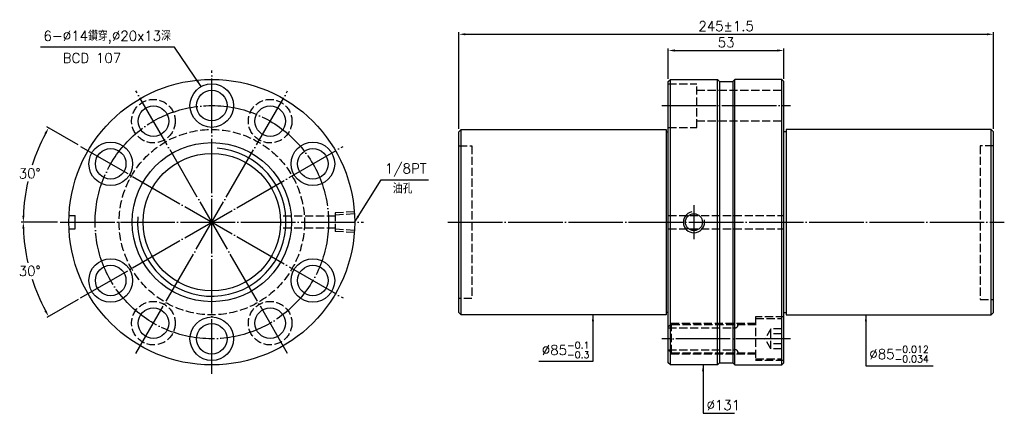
# Model space of a CAD drawing. Header units: millimetres. Extents: x 2728 to 3179, y -1484 to -1304.
import ezdxf

# ---------------------------------------------------------------- set-up
doc = ezdxf.new("R2010")
doc.units = ezdxf.units.MM
doc.header["$LTSCALE"] = 1.25
doc.linetypes.add('CENTER', pattern=[22, 20, -1, 0, -1])
doc.linetypes.add('DASHED', pattern=[4, 3, -1])
for name, color, linetype in [('DDVIEW', 7, 'Continuous'), ('NT', 7, 'Continuous'), ('NT-DIM', 2, 'Continuous')]:
    doc.layers.add(name, color=color, linetype=linetype)
doc.styles.get("Standard").update_dxf_attribs({"font": 'simplex.shx', "bigfont": 'chineset.shx'})
doc.dimstyles.new('ISO-25', dxfattribs={"dimscale": 1.5, "dimtxt": 3, "dimasz": 2, "dimexe": 0.646, "dimexo": 0.862, "dimgap": 1, "dimtad": 1, "dimdec": 3, "dimdsep": 46, "dimtxsty": 'Standard', "dimcen": 1.5, "dimclrd": 256, "dimclre": 256, "dimclrt": 256, "dimazin": 2, "dimtfac": 1, "dimtdec": 3, "dimtmove": 0, "dimatfit": 3, "dimfxl": 0, "dimtolj": 1, "dimlwd": -1, "dimlwe": -1, "dimarcsym": 0})

# ---------------------------------------------------------------- blocks, each defined once
blk = doc.blocks.new('*D4')
at = {"layer": 'Defpoints', "color": 0}
for p in [(3078, -1317.98), (3025, -1332.24), (3078, -1332.24)]:
    blk.add_point(p, dxfattribs=at)
at = {"layer": 'NT-DIM'}
for p, q in [((3025, -1330.95), (3025, -1317.01)), ((3078, -1330.95), (3078, -1317.01)), ((3028, -1317.98), (3075, -1317.98))]:
    blk.add_line(p, q, dxfattribs=at)
for points in [[(3028, -1317.48), (3028, -1318.48), (3025, -1317.98)], [(3075, -1317.48), (3075, -1318.48), (3078, -1317.98)]]:
    blk.add_solid(points, dxfattribs=at)
at = {"layer": 'NT-DIM', "insert": (3051.5, -1314.23), "char_height": 4.5, "attachment_point": 5}
blk.add_mtext('\\A1;53', dxfattribs=at)
blk = doc.blocks.new('*D5')
at = {"layer": 'Defpoints', "color": 0}
for p in [(3174, -1310.55), (2929, -1355.24), (3174, -1355.24)]:
    blk.add_point(p, dxfattribs=at)
at = {"layer": 'NT-DIM'}
for p, q in [((2929, -1353.95), (2929, -1309.58)), ((2932, -1310.55), (3171, -1310.55)), ((3174, -1353.95), (3174, -1309.58))]:
    blk.add_line(p, q, dxfattribs=at)
for points in [[(2932, -1310.05), (2932, -1311.05), (2929, -1310.55)], [(3171, -1310.05), (3171, -1311.05), (3174, -1310.55)]]:
    blk.add_solid(points, dxfattribs=at)
at = {"layer": 'NT-DIM', "insert": (3051.5, -1306.8), "char_height": 4.5, "attachment_point": 5}
blk.add_mtext('\\A1;245%%P1.5', dxfattribs=at)
blk = doc.blocks.new('*D6')
at = {"layer": 'Defpoints', "color": 0}
for p in [(2755.55, -1361.99), (2734.55, -1367.19), (2746.24, -1396.74), (2885.24, -1396.74), (2875.93, -1431.49)]:
    blk.add_point(p, dxfattribs=at)
at = {"layer": 'NT-DIM'}
for p, q in [((2754.43, -1361.34), (2740.08, -1353.05)), ((2744.95, -1396.74), (2728.37, -1396.74))]:
    blk.add_line(p, q, dxfattribs=at)
for start, end in [(151.9895, 162.3951), (167.5713, 178.0105)]:
    blk.add_arc((2815.74, -1396.74), 86.4, start, end, dxfattribs=at)
for points in [[(2739.02, -1355.92), (2739.9, -1356.41), (2740.92, -1353.54)], [(2729.89, -1393.75), (2728.89, -1393.73), (2729.34, -1396.74)]]:
    blk.add_solid(points, dxfattribs=at)
at = {"layer": 'NT-DIM', "insert": (2732.28, -1374.38), "char_height": 4.5, "attachment_point": 5, "rotation": 1}
blk.add_mtext('\\A1;30°', dxfattribs=at)
blk = doc.blocks.new('*D7')
at = {"layer": 'Defpoints', "color": 0}
for p in [(2875.93, -1361.99), (2746.24, -1396.74), (2885.24, -1396.74), (2730.65, -1411.74), (2755.55, -1431.49)]:
    blk.add_point(p, dxfattribs=at)
at = {"layer": 'NT-DIM'}
for p, q in [((2744.95, -1396.74), (2728.37, -1396.74)), ((2754.43, -1432.14), (2740.08, -1440.42))]:
    blk.add_line(p, q, dxfattribs=at)
for start, end in [(181.9895, 192.4504), (197.5782, 208.0105)]:
    blk.add_arc((2815.74, -1396.74), 86.4, start, end, dxfattribs=at)
for points in [[(2728.89, -1399.75), (2729.89, -1399.73), (2729.34, -1396.74)], [(2739.9, -1437.07), (2739.02, -1437.56), (2740.92, -1439.94)]]:
    blk.add_solid(points, dxfattribs=at)
at = {"layer": 'NT-DIM', "insert": (2732.28, -1419.1), "char_height": 4.5, "attachment_point": 5, "rotation": 1}
blk.add_mtext('\\A1;30°', dxfattribs=at)

msp = doc.modelspace()

# ---------------------------------------------------------------- linework, layer by layer
at = {"layer": 'DDVIEW', "color": 3, "linetype": 'CENTER'}
for p, q in [((2815.7407, -1466.2396), (2815.7407, -1327.2396)), ((2780.9907, -1456.9284), (2850.4907, -1336.5509)), ((2850.4907, -1456.9284), (2780.9907, -1336.5509)), ((2755.5519, -1431.4896), (2875.9295, -1361.9896)), ((2755.5519, -1361.9896), (2875.9295, -1431.4896)), ((2746.2407, -1396.7396), (2885.2407, -1396.7396))]:
    msp.add_line(p, q, dxfattribs=at)
at = {"layer": 'DDVIEW'}
for p, q in [((3048.498, -1332.2396), (3054.498, -1332.2396)), ((2750.3094, -1393.7396), (2753.1019, -1393.7396)), ((2753.1019, -1399.7396), (2753.1019, -1393.7396)), ((2750.3094, -1399.7396), (2753.1019, -1399.7396)), ((3048.498, -1461.2396), (3054.498, -1461.2396))]:
    msp.add_line(p, q, dxfattribs=at)
at = {"layer": 'DDVIEW', "color": 1, "linetype": 'DASHED'}
for p, q in [((2872.2407, -1393.9896), (2847.1204, -1393.9896)), ((2881.0653, -1391.9491), (2872.2407, -1392.5006)), ((2872.2407, -1392.5006), (2872.2407, -1400.9786)), ((2881.1291, -1392.9179), (2872.2407, -1393.4734)), ((2872.2407, -1399.4896), (2847.1204, -1399.4896)), ((2881.1291, -1400.5613), (2872.2407, -1400.0058)), ((2881.0653, -1401.5302), (2872.2407, -1400.9786))]:
    msp.add_line(p, q, dxfattribs=at)
at = {"layer": 'DDVIEW'}
for centre, radius in [((2815.7407, -1396.7396), 65.5), ((2815.7407, -1343.2396), 10), ((2815.7407, -1343.2396), 7), ((2788.9907, -1350.4073), 7), ((2842.4907, -1350.4073), 7), ((2769.4083, -1369.9896), 10), ((2815.7407, -1396.7396), 36.5), ((2862.073, -1369.9896), 10), ((2769.4083, -1369.9896), 7), ((2815.7407, -1396.7396), 31.5), ((2862.073, -1369.9896), 7), ((2769.4083, -1423.4896), 10), ((2769.4083, -1423.4896), 7), ((2862.073, -1423.4896), 10), ((2862.073, -1423.4896), 7), ((2788.9907, -1443.072), 7), ((2842.4907, -1443.072), 7), ((2815.7407, -1450.2396), 10), ((2815.7407, -1450.2396), 7)]:
    msp.add_circle(centre, radius, dxfattribs=at)
at = {"layer": 'DDVIEW', "color": 3, "linetype": 'CENTER'}
msp.add_circle((2815.7407, -1396.7396), 53.5, dxfattribs=at)
at = {"layer": 'DDVIEW', "color": 1, "linetype": 'DASHED'}
for centre, radius in [((2788.9907, -1350.4073), 10), ((2842.4907, -1350.4073), 10), ((2815.7407, -1396.7396), 42.5), ((2788.9907, -1443.072), 10), ((2842.4907, -1443.072), 10)]:
    msp.add_circle(centre, radius, dxfattribs=at)
at = {"layer": 'DDVIEW', "color": 5}
msp.add_arc((2815.7407, -1396.7396), 34, 175.957661, 85.957661, dxfattribs=at)
at = {"layer": 'NT', "linetype": 'ByBlock'}
for p, q in [((3024.998, -1332.2396), (3025.998, -1331.2396)), ((3025.998, -1331.2396), (3047.498, -1331.2396)), ((3025.998, -1462.2396), (3025.998, -1331.2396)), ((3047.498, -1331.2396), (3048.498, -1332.2396)), ((3047.498, -1462.2396), (3047.498, -1331.2396)), ((3055.498, -1331.2396), (3054.498, -1332.2396)), ((3076.998, -1331.2396), (3055.498, -1331.2396)), ((3055.498, -1462.2396), (3055.498, -1331.2396)), ((3077.998, -1332.2396), (3076.998, -1331.2396)), ((3076.998, -1462.2396), (3076.998, -1331.2396)), ((3024.998, -1461.2396), (3024.998, -1332.2396)), ((3048.498, -1332.2396), (3048.498, -1461.2396)), ((3054.498, -1332.2396), (3054.498, -1461.2396)), ((3077.998, -1461.2396), (3077.998, -1332.2396)), ((2928.998, -1355.2396), (2929.998, -1354.2396)), ((2928.998, -1438.2396), (2928.998, -1355.2396)), ((2929.998, -1354.2396), (3023.998, -1354.2396)), ((2929.998, -1439.2396), (2929.998, -1354.2396)), ((3023.998, -1354.2396), (3023.998, -1439.2396)), ((3023.998, -1355.2396), (3024.998, -1355.2396)), ((3078.998, -1355.2396), (3077.998, -1355.2396)), ((3172.998, -1354.2396), (3078.998, -1354.2396)), ((3078.998, -1354.2396), (3078.998, -1439.2396)), ((3173.998, -1355.2396), (3172.998, -1354.2396)), ((3172.998, -1439.2396), (3172.998, -1354.2396)), ((3173.998, -1438.2396), (3173.998, -1355.2396)), ((2929.998, -1439.2396), (2928.998, -1438.2396)), ((3023.998, -1439.2396), (2929.998, -1439.2396)), ((3024.998, -1438.2396), (3023.998, -1438.2396)), ((3077.998, -1438.2396), (3078.998, -1438.2396)), ((3078.998, -1439.2396), (3172.998, -1439.2396)), ((3172.998, -1439.2396), (3173.998, -1438.2396)), ((3025.998, -1462.2396), (3024.998, -1461.2396)), ((3048.498, -1461.2396), (3047.498, -1462.2396)), ((3054.498, -1461.2396), (3055.498, -1462.2396)), ((3076.998, -1462.2396), (3077.998, -1461.2396)), ((3047.498, -1462.2396), (3025.998, -1462.2396)), ((3055.498, -1462.2396), (3076.998, -1462.2396))]:
    msp.add_line(p, q, dxfattribs=at)
at = {"layer": 'NT', "color": 1, "linetype": 'DASHED'}
for p, q in [((3024.998, -1333.2396), (3037.998, -1333.2396)), ((3037.998, -1353.2396), (3037.998, -1333.2396)), ((3037.998, -1336.2396), (3077.998, -1336.2396)), ((3024.998, -1353.2396), (3037.998, -1353.2396)), ((3037.998, -1350.2396), (3077.998, -1350.2396)), ((2928.998, -1361.7396), (2934.998, -1361.7396)), ((2934.998, -1361.7396), (2934.998, -1431.7396)), ((3173.998, -1361.7396), (3167.998, -1361.7396)), ((3167.998, -1361.7396), (3167.998, -1432.2396)), ((3024.998, -1393.7396), (3077.998, -1393.7396)), ((3024.998, -1399.7396), (3077.998, -1399.7396)), ((2934.998, -1431.7396), (2928.998, -1431.7396)), ((3167.998, -1432.2396), (3173.998, -1432.2396)), ((3064.998, -1443.2396), (3024.998, -1443.2396)), ((3026.498, -1443.2396), (3024.998, -1444.7396)), ((3026.498, -1456.7396), (3026.498, -1443.7396)), ((3026.498, -1443.7396), (3064.998, -1443.7396)), ((3055.498, -1456.7396), (3055.498, -1443.7396)), ((3077.998, -1440.2396), (3064.998, -1440.2396)), ((3064.998, -1440.2396), (3064.998, -1460.2396)), ((3064.998, -1440.9896), (3076.998, -1440.9896)), ((3076.998, -1459.4896), (3076.998, -1440.9896)), ((3024.998, -1445.2396), (3055.498, -1445.2396)), ((3071.998, -1445.6208), (3069.3313, -1450.2396)), ((3076.998, -1445.6208), (3071.998, -1445.6208)), ((3071.998, -1454.8584), (3071.998, -1445.6208)), ((3076.998, -1447.9302), (3071.998, -1447.9302)), ((3071.998, -1454.8584), (3069.3313, -1450.2396)), ((3076.998, -1452.549), (3071.998, -1452.549)), ((3026.498, -1456.7396), (3024.998, -1455.2396)), ((3024.998, -1455.2396), (3055.498, -1455.2396)), ((3064.998, -1457.2396), (3024.998, -1457.2396)), ((3026.498, -1456.7396), (3064.998, -1456.7396)), ((3076.998, -1454.8584), (3071.998, -1454.8584)), ((3064.998, -1459.4896), (3076.998, -1459.4896)), ((3077.998, -1460.2396), (3064.998, -1460.2396))]:
    msp.add_line(p, q, dxfattribs=at)
at = {"layer": 'NT', "color": 3, "linetype": 'CENTER'}
for p, q in [((3021.998, -1343.2396), (3080.998, -1343.2396)), ((3036.748, -1388.8756), (3036.748, -1404.6036)), ((2923.998, -1396.7396), (3178.998, -1396.7396)), ((3080.998, -1450.2396), (3021.998, -1450.2396))]:
    msp.add_line(p, q, dxfattribs=at)
at = {"layer": 'NT'}
msp.add_circle((3036.748, -1396.7396), 3.8912, dxfattribs=at)
at = {"layer": 'NT', "color": 5}
msp.add_arc((3036.748, -1396.7396), 4.864, 101.864163, 11.864163, dxfattribs=at)
at = {"layer": 'NT', "color": 1, "linetype": 'DASHED'}
for centre, start, end in [((3055.498, -1443.7396), 270, 0), ((3055.498, -1456.7396), 0, 90)]:
    msp.add_arc(centre, 1.5, start, end, dxfattribs=at)

# ---------------------------------------------------------------- texts
at = {"layer": 'NT-DIM', "char_height": 4.5}
for s, insert, attachment_point in [('\\A1;6-%%C14鑽穿,%%C20x13深', (2797.0177, -1314.9162), 9), ('BCD 107', (2774.2084, -1323.6919), 9), ('\\A1;\\A1;\\A1;1/8PT', (2895.0885, -1375.8514), 7), ('油孔', (2898.7034, -1383.5709), 7), ('\\A1;%%C85{\\H0.7x;\\S-0.1^ -0.3;}', (2988.834, -1459.1561), 9), ('\\A1;%%C85{\\H0.7x;\\S-0.012^ -0.034;}', (3117.1506, -1461.0682), 7), ('\\A1;%%C131', (3042.5093, -1482.9289), 7)]:
    msp.add_mtext(s, dxfattribs=dict(at, insert=insert, attachment_point=attachment_point))

# ---------------------------------------------------------------- dimensions: what is measured, and where the dimension line sits
at = {"layer": 'NT-DIM'}
dim = msp.add_linear_dim(base=(3173.998, -1310.5533), p1=(2928.998, -1355.2396), p2=(3173.998, -1355.2396), text='<>%%P1.5', dimstyle='ISO-25', dxfattribs=at)
dim.commit()
dim.dimension.update_dxf_attribs({"geometry": '*D5', "text_midpoint": (3051.498, -1306.8033)})
dim = msp.add_linear_dim(base=(3077.998, -1317.9765), p1=(3024.998, -1332.2396), p2=(3077.998, -1332.2396), dimstyle='ISO-25', dxfattribs=at)
dim.commit()
dim.dimension.update_dxf_attribs({"geometry": '*D4', "text_midpoint": (3051.498, -1314.2265)})
for base, line1, picture, middle in [((2734.5501, -1367.1887), ((2755.5519, -1361.9896), (2875.9295, -1431.4896)), '*D6', (2732.2836, -1374.3774)), ((2730.6521, -1411.743), ((2755.5519, -1431.4896), (2875.9295, -1361.9896)), '*D7', (2732.2836, -1419.1019))]:
    dim = msp.add_angular_dim_2l(base=base, line1=line1, line2=((2746.2407, -1396.7396), (2885.2407, -1396.7396)), dimstyle='ISO-25', dxfattribs=at)
    dim.commit()
    dim.dimension.update_dxf_attribs({"geometry": picture, "text_midpoint": middle, "text_rotation": 1})

# ---------------------------------------------------------------- leaders
at = {"layer": 'NT-DIM', "annotation_type": 0, "has_hookline": 1}
for points, hookline_direction, text_width in [([(2810.8364, -1334.5248), (2798.6177, -1316.4162), (2798.5177, -1316.4162)], 1, 59.7857), ([(2881.2405, -1396.5687), (2893.3852, -1377.3514), (2893.5885, -1377.3514)], 0, 19.9286), ([(2990.434, -1439.2396), (2990.434, -1460.6561), (2990.334, -1460.6561)], 1, 23.1429), ([(3115.5506, -1439.2396), (3115.5506, -1462.5682), (3115.6506, -1462.5682)], 0, 29.2929), ([(3040.9093, -1462.2396), (3040.9093, -1484.4289), (3041.0093, -1484.4289)], 0, 12.8571)]:
    msp.add_leader(points, dimstyle='ISO-25', dxfattribs=dict(at, hookline_direction=hookline_direction, text_width=text_width))

doc.saveas('drawing.dxf')
